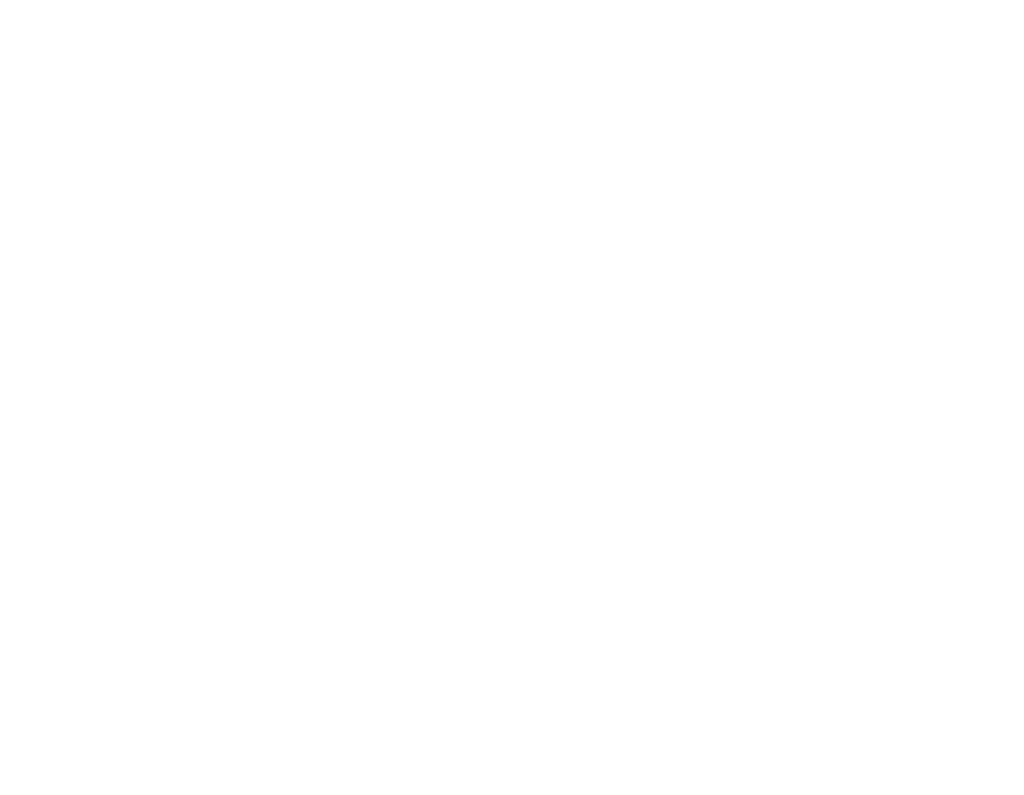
# Model space of a CAD drawing. Header units: millimetres. Extents: x 0 to 658, y -2 to 210.
# Tile 11 of 11: x 397 to 658, y 6 to 206. Entities that reach past the tile are written whole.
import ezdxf

# ---------------------------------------------------------------- set-up
doc = ezdxf.new("R2010")
doc.units = ezdxf.units.MM
doc.layers.add('图框', color=7, linetype='Continuous')
doc.styles.add('SLDTEXTSTYLE1', font='TXT', dxfattribs={"width": 0.7, "bigfont": 'bigfont'})

# ---------------------------------------------------------------- blocks, each defined once
blk = doc.blocks.new('SW_NOTE_0')
at = {"layer": '图框', "color": 0, "attachment_point": 1, "style": 'SLDTEXTSTYLE1'}
for s, insert, char_height in [('\\M+1928D\\M+181461\\M+18141\\M+190E6\\M+1967B\\M+19046导电氧\\M+189BB\\M+18DDD\\M+198F4喷\\M+18EBD处\\M+1979D', (0, 5.46), 4.2333), ('2\\M+18141\\M+1955C\\M+196CA喷\\M+18EBD颜\\M+19046\\M+188C8\\M+19046卡为\\M+18F79\\M+1968C\\M+18CFA60-80um,', (9.53, -1.69), 4.2333), ('\\M+19786纹\\M+18143\\M+192E8\\M+188CA\\M+18D45\\M+18ED5\\M+195C1\\M+18143\\M+193E0\\M+19594\\M+198F4\\M+1967B\\M+19046导电氧\\M+189BB', (16.67, -8.83), 4.23333), ('3\\M+18141喷\\M+18EBD\\M+18E67\\M+19770\\M+1E3DA氨酯\\M+196FB\\M+18EBD', (9.53, -15.98), 4.2333), ('4\\M+18141\\M+18A4F壳\\M+19668盐雾\\M+18143霉\\M+18BDB\\M+18143\\M+192AA热\\M+18143\\M+18D52\\M+19585蚀', (9.53, -23.12), 4.2333)]:
    blk.add_mtext(s, dxfattribs=dict(at, insert=insert, char_height=char_height))
blk = doc.blocks.new('SW_NOTE_1')
at = {"layer": '图框', "color": 0, "attachment_point": 1, "style": 'SLDTEXTSTYLE1'}
for s, insert, char_height in [('1\\M+18141\\M+1955C\\M+196CA\\M+195BD\\M+190AE\\M+18141\\M+19DD9锐\\M+18A70\\M+18141\\M+19DD9\\M+196D1\\M+18E68\\M+18141\\M+19DD9划\\M+18DAD\\M+18141\\M+19DD9变\\M+18C60', (0, 6.82), 5.29167), ('2\\M+18141\\M+18F8A\\M+1974C\\M+196A2\\M+1928D\\M+18EDA\\M+190A1\\M+18CF6\\M+18DB7\\M+18BCF\\M+188C2GB/T1084-2400f级\\M+189C1\\M+18D48', (0, -1.73), 5.29167), ('3\\M+18141\\M+196A2\\M+1928D\\M+18D45\\M+188CA\\M+18CF6\\M+18DB7\\M+18BCF\\M+188C2\\M+1817D0.1', (0, -10.29), 5.2917), ('4\\M+18141\\M+196A2\\M+1928D圆\\M+18A70\\M+18BCF为R1.5', (0, -18.85), 5.2917), ('5\\M+18141\\M+196A2\\M+1928D\\M+18EDA\\M+190A1\\M+18E51\\M+18FC6SERP\\M+195B6\\M+18C8F\\M+189C1\\M+18D48', (0, -27.4), 5.2917)]:
    blk.add_mtext(s, dxfattribs=dict(at, insert=insert, char_height=char_height))

msp = doc.modelspace()

# ---------------------------------------------------------------- block references
at = {"layer": '图框'}
for name, p in [('SW_NOTE_0', (167.60893323, 200.31159652)), ('SW_NOTE_1', (27.57201433, 44.26723091))]:
    msp.add_blockref(name, p, dxfattribs=at)

# ---------------------------------------------------------------- texts
at = {"layer": '图框', "insert": (229.06328089, 11.86473492), "char_height": 4.7625, "attachment_point": 1, "style": 'SLDTEXTSTYLE1'}
msp.add_mtext('\\M+19BF6东\\M+18FBC\\M+19581\\M+194F7\\M+19467\\M+18B5A术\\M+1974C\\M+18CC0\\M+18CF6\\M+18E69', dxfattribs=at)

doc.saveas('drawing.dxf')
